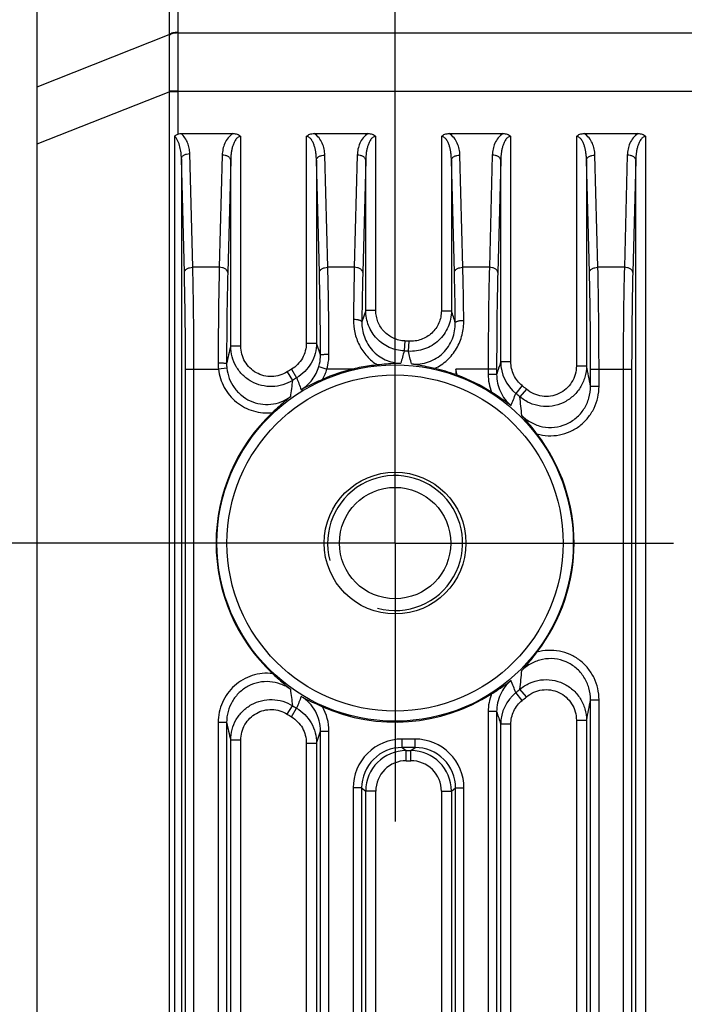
# Model space of a CAD drawing. Header units: millimetres. Extents: x 57 to 738, y 60 to 568.
# Tile 21 of 27: x 585 to 605, y 304 to 333. Entities that reach past the tile are written whole.
import ezdxf
from ezdxf.enums import TextEntityAlignment as Align

# ---------------------------------------------------------------- set-up
doc = ezdxf.new("R2010")
doc.units = ezdxf.units.MM
doc.header["$LTSCALE"] = 46.255
doc.linetypes.add('CENTER', pattern=[0.6, 0.375, -0.075, 0.075, -0.075])
doc.layers.get('0').update_dxf_attribs({"linetype": 'CONTINUOUS'})
for name, color, linetype in [('00_COMPONENTS', 7, 'CONTINUOUS'), ('03_ALL_AXES', 7, 'CONTINUOUS'), ('51__DRAFT_DIMS', 7, 'CONTINUOUS')]:
    doc.layers.add(name, color=color, linetype=linetype)
doc.styles.get("Standard").update_dxf_attribs({"font": 'simfang.ttf'})
doc.dimstyles.new('DIMSTYLE_4', dxfattribs={"dimtxt": 5, "dimasz": 3, "dimexe": 2.5, "dimexo": 0.5, "dimgap": 1.25, "dimtad": 1, "dimdec": 1, "dimdsep": 46, "dimtxsty": 'Standard', "dimblk": '_FILLED', "dimblk1": '_FILLED', "dimblk2": '_FILLED', "dimcen": 0.09, "dimclrt": 3, "dimazin": 2, "dimtp": 0.2, "dimtm": 0.2, "dimtfac": 1, "dimtdec": 1, "dimtofl": 0, "dimtmove": 0, "dimatfit": 3, "dimldrblk": '_FILLED', "dimfxl": 1, "dimtolj": 1, "dimarcsym": 0})
doc.dimstyles.new('DIMSTYLE_5', dxfattribs={"dimtxt": 5, "dimasz": 3, "dimexe": 2.5, "dimexo": 0.5, "dimgap": 1.25, "dimtad": 1, "dimdsep": 46, "dimtxsty": 'Standard', "dimblk": '_FILLED', "dimblk1": '_FILLED', "dimblk2": '_FILLED', "dimcen": 0.09, "dimclrt": 3, "dimazin": 2, "dimtp": 0.3, "dimtm": 0.3, "dimtfac": 1, "dimtofl": 0, "dimtmove": 0, "dimatfit": 3, "dimldrblk": '_FILLED', "dimfxl": 1, "dimtolj": 1, "dimarcsym": 0})

# ---------------------------------------------------------------- blocks, each defined once
blk = doc.blocks.new('_FILLED')
at = {"color": 0, "linetype": 'ByBlock'}
blk.add_solid([(0, 0), (-1, 0.1667), (-1, -0.1667)], dxfattribs=at)
blk = doc.blocks.new('*D5')
at = {"layer": '51__DRAFT_DIMS', "color": 4, "transparency": 16777216}
for p, q in [((589.427, 342.909), (517.706, 342.909)), ((520.206, 342.909), (520.206, 330.444)), ((520.206, 317.979), (520.206, 330.444)), ((591.674, 317.979), (517.706, 317.979))]:
    blk.add_line(p, q, dxfattribs=at)
at = {"layer": '51__DRAFT_DIMS', "color": 4, "transparency": 16777216, "xscale": 3, "yscale": 3, "zscale": 3}
for p, rotation in [((520.206, 342.909), 90), ((520.206, 317.979), 270)]:
    blk.add_blockref('_FILLED', p, dxfattribs=dict(at, rotation=rotation))
at = {"layer": '51__DRAFT_DIMS', "color": 3, "transparency": 16777216}
blk.add_text('24.9', height=5, rotation=90, dxfattribs=at).set_placement((518.956, 330.444), align=Align.CENTER)
blk = doc.blocks.new('*D6')
at = {"layer": '51__DRAFT_DIMS', "color": 4, "transparency": 16777216}
for p, q in [((593.08, 317.979), (517.783, 317.979)), ((520.283, 317.979), (520.283, 298.979)), ((520.283, 279.979), (520.283, 298.979)), ((592.555, 279.979), (517.783, 279.979))]:
    blk.add_line(p, q, dxfattribs=at)
at = {"layer": '51__DRAFT_DIMS', "color": 4, "transparency": 16777216, "xscale": 3, "yscale": 3, "zscale": 3}
for p, rotation in [((520.283, 317.979), 90), ((520.283, 279.979), 270)]:
    blk.add_blockref('_FILLED', p, dxfattribs=dict(at, rotation=rotation))
at = {"layer": '51__DRAFT_DIMS', "color": 3, "transparency": 16777216}
blk.add_text('38', height=5, rotation=90, dxfattribs=at).set_placement((519.033, 298.979), align=Align.CENTER)
blk = doc.blocks.new('*D7')
at = {"layer": '51__DRAFT_DIMS', "color": 4, "transparency": 16777216}
for p, q in [((596.366, 322.359), (596.366, 416.066)), ((629.166, 321.642), (629.166, 416.066)), ((596.366, 413.566), (612.766, 413.566)), ((629.166, 413.566), (612.766, 413.566))]:
    blk.add_line(p, q, dxfattribs=at)
at = {"layer": '51__DRAFT_DIMS', "color": 4, "transparency": 16777216, "xscale": 3, "yscale": 3, "zscale": 3, "rotation": 180}
blk.add_blockref('_FILLED', (596.366, 413.566), dxfattribs=at)
at = {"layer": '51__DRAFT_DIMS', "color": 4, "transparency": 16777216, "xscale": 3, "yscale": 3, "zscale": 3}
blk.add_blockref('_FILLED', (629.166, 413.566), dxfattribs=at)
at = {"layer": '51__DRAFT_DIMS', "color": 3, "transparency": 16777216}
blk.add_text('32.8', height=5, dxfattribs=at).set_placement((612.766, 414.816), align=Align.CENTER)

msp = doc.modelspace()

# ---------------------------------------------------------------- linework, layer by layer
at = {"layer": '00_COMPONENTS', "color": 4}
for p, q in [((589.926, 341.826), (589.926, 333.104)), ((589.677, 341.761), (589.677, 333.039)), ((589.926, 333.088), (635.605, 333.088)), ((585.766, 331.496), (589.677, 333.039)), ((585.766, 329.805), (589.677, 331.347)), ((589.926, 331.366), (589.676, 331.367)), ((589.677, 331.347), (589.677, 270.389)), ((589.926, 331.347), (589.677, 331.347)), ((589.926, 331.366), (635.605, 331.366)), ((589.926, 331.347), (589.926, 330.089)), ((589.831, 330.029), (589.831, 270.389)), ((591.795, 323.815), (591.795, 330.025)), ((593.736, 330.025), (593.736, 323.902)), ((595.795, 324.866), (595.795, 330.025)), ((597.736, 330.025), (597.736, 324.858)), ((599.795, 323.346), (599.795, 330.025)), ((601.736, 330.025), (601.736, 323.228)), ((603.795, 272.618), (603.795, 330.025)), ((590.124, 325.996), (590.035, 329.364)), ((590.035, 329.364), (590.035, 270.389)), ((590.374, 326.146), (590.285, 329.514)), ((591.245, 329.473), (591.158, 326.146)), ((591.495, 329.322), (591.408, 325.996)), ((591.495, 323.815), (591.495, 329.322)), ((594.124, 325.996), (594.036, 329.322)), ((594.036, 329.322), (594.036, 323.902)), ((594.374, 326.146), (594.286, 329.473)), ((595.245, 329.473), (595.158, 326.146)), ((595.495, 329.322), (595.408, 325.996)), ((595.495, 324.866), (595.495, 329.322)), ((598.124, 325.996), (598.036, 329.322)), ((598.036, 329.322), (598.036, 324.858)), ((598.374, 326.146), (598.286, 329.473)), ((599.245, 329.473), (599.158, 326.146)), ((599.495, 329.322), (599.408, 325.996)), ((599.495, 323.346), (599.495, 329.322)), ((602.124, 325.996), (602.036, 329.322)), ((602.036, 329.322), (602.036, 323.228)), ((602.374, 326.146), (602.286, 329.473)), ((603.245, 329.473), (603.158, 326.146)), ((603.495, 329.322), (603.408, 325.996)), ((603.495, 272.83), (603.495, 329.322)), ((591.158, 326.146), (590.374, 326.146)), ((595.158, 326.146), (594.374, 326.146)), ((599.158, 326.146), (598.374, 326.146)), ((603.158, 326.146), (602.374, 326.146)), ((595.495, 324.866), (595.381, 324.528)), ((595.795, 324.866), (595.495, 324.866)), ((597.736, 324.858), (598.036, 324.858)), ((591.795, 323.815), (591.495, 323.815)), ((593.736, 323.902), (594.036, 323.902)), ((594.157, 323.552), (594.036, 323.902)), ((596.65, 323.966), (596.636, 323.668)), ((596.777, 323.958), (596.757, 323.66)), ((591.381, 323.161), (591.133, 323.134)), ((594.108, 323.205), (594.347, 323.134)), ((599.795, 323.346), (599.495, 323.346)), ((601.736, 323.228), (602.036, 323.228)), ((590.157, 272.859), (590.157, 323.134)), ((590.157, 323.134), (591.133, 323.134)), ((590.407, 272.859), (590.407, 323.134)), ((593.17, 323.049), (593.329, 322.797)), ((593.297, 323.127), (593.45, 322.871)), ((595.123, 323.134), (594.347, 323.134)), ((599.374, 323.134), (598.166, 323.134)), ((599.124, 323.134), (599.124, 322.973)), ((599.374, 322.973), (599.124, 322.973)), ((599.374, 323.134), (599.374, 322.973)), ((602.157, 323.134), (603.374, 323.134)), ((602.157, 322.622), (602.157, 323.134)), ((602.407, 322.622), (602.407, 323.134)), ((603.124, 323.134), (603.124, 272.859)), ((603.374, 323.134), (603.374, 272.859)), ((600.13, 322.642), (599.943, 322.41)), ((602.157, 322.622), (602.407, 322.622)), ((600.258, 322.536), (600.064, 322.31)), ((600.13, 313.316), (599.943, 313.548)), ((600.258, 313.422), (600.064, 313.649)), ((602.157, 313.337), (602.407, 313.337)), ((602.157, 284.622), (602.157, 313.337)), ((602.407, 284.622), (602.407, 313.337)), ((593.17, 312.909), (593.329, 313.162)), ((593.297, 312.831), (593.45, 313.087)), ((599.374, 312.985), (599.124, 312.985)), ((599.124, 312.985), (599.124, 284.973)), ((599.374, 312.985), (599.374, 284.973)), ((591.124, 312.663), (591.124, 285.295)), ((591.374, 312.663), (591.124, 312.663)), ((591.374, 312.663), (591.374, 285.295)), ((601.736, 312.731), (602.036, 312.731)), ((601.736, 312.731), (601.736, 285.228)), ((602.036, 312.731), (602.036, 285.228)), ((594.036, 312.056), (594.157, 312.409)), ((594.157, 312.409), (594.407, 312.409)), ((594.157, 285.55), (594.157, 312.409)), ((594.407, 285.55), (594.407, 312.409)), ((599.795, 312.613), (599.495, 312.613)), ((599.495, 285.346), (599.495, 312.613)), ((599.795, 285.346), (599.795, 312.613)), ((591.795, 312.143), (591.495, 312.143)), ((591.495, 285.815), (591.495, 312.143)), ((591.795, 285.815), (591.795, 312.143)), ((596.957, 312.173), (596.574, 312.173)), ((596.574, 311.923), (596.574, 312.173)), ((596.957, 311.923), (596.957, 312.173)), ((593.736, 312.056), (594.036, 312.056)), ((593.736, 312.056), (593.736, 285.902)), ((594.036, 312.056), (594.036, 285.902)), ((596.957, 311.923), (596.574, 311.923)), ((596.574, 311.923), (596.695, 311.832)), ((596.695, 311.832), (596.836, 311.832)), ((596.695, 311.532), (596.695, 311.832)), ((596.836, 311.832), (596.957, 311.923)), ((596.836, 311.532), (596.836, 311.832)), ((596.695, 311.532), (596.836, 311.532)), ((595.374, 310.724), (595.124, 310.724)), ((595.124, 310.724), (595.124, 287.235)), ((595.374, 310.724), (595.374, 287.235)), ((595.374, 310.724), (595.495, 310.633)), ((595.795, 310.633), (595.495, 310.633)), ((595.495, 287.326), (595.495, 310.633)), ((595.795, 287.326), (595.795, 310.633)), ((597.736, 310.633), (598.036, 310.633)), ((597.736, 310.633), (597.736, 287.326)), ((598.036, 310.633), (598.157, 310.724)), ((598.036, 310.633), (598.036, 287.326)), ((598.157, 310.724), (598.407, 310.724)), ((598.157, 287.235), (598.157, 310.724)), ((598.407, 287.235), (598.407, 310.724))]:
    msp.add_line(p, q, dxfattribs=at)
at = {"layer": '00_COMPONENTS', "color": 7}
for p, q in [((585.766, 260.909), (585.766, 336.909)), ((590.024, 330.109), (591.565, 330.109)), ((593.966, 330.109), (595.565, 330.109)), ((597.966, 330.109), (599.565, 330.109)), ((601.966, 330.109), (603.565, 330.109)), ((598.166, 323.134), (598.166, 322.967))]:
    msp.add_line(p, q, dxfattribs=at)
at = {"layer": '00_COMPONENTS', "color": 4}
for radius in [5.278, 4.98]:
    msp.add_circle((596.366, 317.979), radius, dxfattribs=at)
at = {"layer": '00_COMPONENTS', "color": 7}
for radius in [2.1, 1.65]:
    msp.add_circle((596.366, 317.979), radius, dxfattribs=at)
at = {"layer": '00_COMPONENTS', "color": 4}
for centre, radius, start, end in [((593.829, 333.104), 3.902, 180, 180.2445), ((593.858, 333.012), 4.181, 179.6323, 179.8726), ((595.14, 331.378), 5.463, 180.1115, 180.3217), ((595.074, 331.347), 5.147, 179.7871, 180), ((456.755, 279.06), 148.518, 17.81728, 17.96057), ((636.779, 312.991), 46.56, 166.5571, 167.2137), ((596.366, 317.979), 5.993, 86.0596, 87.2819), ((653.095, 307.491), 58.731, 164.01229, 164.38214), ((596.366, 317.979), 5.695, 86.0596, 87.2819), ((555.638, 313.065), 42.462, 13.9244, 14.4496), ((592.753, 323.302), 1.629, 179.9278, 185.9206), ((592.6, 323.292), 1.226, 179.8474, 186.1393), ((720.05, 283.949), 126.829, 161.90306, 162.08009), ((600.697, 323.346), 1.202, 180.0173, 231.1108), ((563.739, 315.255), 39.118, 10.8542, 11.7592), ((596.366, 317.979), 5.993, 120.7963, 122.2276), ((596.366, 317.979), 5.695, 120.7963, 122.2276), ((701.675, 364.37), 115.908, 200.97929, 201.16437), ((592.947, 323.55), 1.46, 330.2956, 343.4645), ((546.779, 311.329), 52.725, 12.7353, 12.9387), ((600.586, 322.973), 1.462, 179.9905, 201.0908), ((620.641, 318.956), 27.581, 171.9963, 173.017), ((596.366, 317.979), 5.993, 49.5017, 51.0878), ((504.06, 360.101), 103.025, 338.32518, 338.5407), ((596.366, 317.979), 5.695, 49.5017, 51.0878), ((571.768, 319.152), 28.471, 5.2499, 6.3681), ((596.366, 317.979), 2, 255, 195), ((571.98, 316.785), 28.259, 353.6277, 354.7543), ((506.153, 276.685), 100.774, 21.45689, 21.67722), ((620.256, 316.951), 27.193, 186.9757, 188.011), ((600.697, 312.612), 1.202, 128.8892, 179.9827), ((596.366, 317.979), 5.695, 308.9122, 310.4983), ((701.678, 271.587), 115.912, 158.83564, 159.02071), ((600.586, 312.986), 1.462, 158.9092, 180.0095), ((596.366, 317.979), 5.993, 308.9122, 310.4983), ((564.544, 320.542), 38.297, 348.2311, 349.1555), ((596.366, 317.979), 5.695, 237.7724, 239.2037), ((592.948, 312.409), 1.459, 359.981, 29.7096), ((716.35, 350.806), 122.938, 197.91711, 198.09973), ((635.803, 322.74), 45.557, 192.7786, 193.4501), ((596.366, 317.979), 5.993, 237.7724, 239.2037), ((596.573, 310.724), 1.449, 89.9811, 180.0019), ((596.958, 310.724), 1.449, 359.9981, 90.0189), ((596.573, 310.724), 1.199, 89.9623, 180.0136), ((596.695, 310.632), 1.2, 90.0036, 179.9879), ((596.836, 310.632), 1.2, 0.0121, 89.9964), ((596.958, 310.724), 1.199, 359.9864, 90.0377), ((596.694, 310.633), 0.899, 89.9811, 180.0019), ((596.837, 310.633), 0.899, 359.9981, 90.0189)]:
    msp.add_arc(centre, radius, start, end, dxfattribs=at)
at = {"layer": '00_COMPONENTS', "color": 7}
for centre, radius, start, end in [((596.366, 317.978), 5.304, 100.8708, 103.5496), ((596.368, 317.974), 5.308, 95.671, 100.8828), ((596.351, 317.921), 5.363, 70.2232, 77.2103), ((596.366, 317.979), 5.303, 103.5499, 113.9244), ((601.404, 331.585), 9.207, 249.4023, 249.6791), ((596.366, 317.979), 5.303, 57.4042, 69.6777), ((596.366, 317.979), 5.303, 133.177, 226.823), ((596.366, 317.979), 5.303, 322.4173, 37.5827), ((596.366, 317.979), 5.303, 246.0756, 302.5958)]:
    msp.add_arc(centre, radius, start, end, dxfattribs=at)
at = {"layer": '00_COMPONENTS', "color": 4}
for points, knots in [([(589.926, 333.088), (589.879, 333.088), (589.809, 333.08), (589.726, 333.052), (589.691, 333.032), (589.676, 333.021)], [0, 0, 0, 0, 0.545351, 0.78862, 1, 1, 1, 1]), ([(589.926, 333.104), (589.879, 333.104), (589.809, 333.097), (589.726, 333.069), (589.691, 333.05), (589.677, 333.039)], [0, 0, 0, 0, 0.545485, 0.788705, 1, 1, 1, 1]), ([(589.926, 333.088), (589.927, 332.811), (589.927, 332.237), (589.927, 331.663), (589.926, 331.366)], [0, 0, 0, 0, 0.483009, 1, 1, 1, 1]), ([(589.676, 333.021), (589.676, 332.755), (589.674, 332.203), (589.676, 331.652), (589.676, 331.367)], [0, 0, 0, 0, 0.483593, 1, 1, 1, 1]), ([(590.035, 329.364), (590.034, 329.422), (590.027, 329.54), (589.996, 329.715), (589.95, 329.857), (589.893, 329.963), (589.854, 330.01), (589.831, 330.029)], [0, 0, 0, 0, 0.248029, 0.4965, 0.746128, 0.872224, 1, 1, 1, 1]), ([(590.285, 329.514), (590.283, 329.568), (590.271, 329.676), (590.225, 329.835), (590.146, 329.985), (590.069, 330.072), (590.024, 330.109)], [0, 0, 0, 0, 0.241486, 0.485976, 0.736994, 1, 1, 1, 1]), ([(591.565, 330.109), (591.509, 330.075), (591.413, 329.987), (591.317, 329.824), (591.261, 329.651), (591.247, 329.532), (591.245, 329.473)], [0, 0, 0, 0, 0.266303, 0.517415, 0.760496, 1, 1, 1, 1]), ([(591.795, 330.025), (591.777, 330.025), (591.741, 330.017), (591.696, 329.988), (591.66, 329.95), (591.62, 329.893), (591.583, 329.817), (591.549, 329.721), (591.525, 329.623), (591.509, 329.523), (591.499, 329.423), (591.496, 329.356), (591.495, 329.322)], [0, 0, 0, 0, 0.065874, 0.130731, 0.194554, 0.257669, 0.382574, 0.50665, 0.630275, 0.75364, 0.876856, 1, 1, 1, 1]), ([(594.036, 329.322), (594.036, 329.356), (594.033, 329.423), (594.022, 329.523), (594.006, 329.623), (593.982, 329.721), (593.949, 329.817), (593.911, 329.894), (593.871, 329.95), (593.835, 329.988), (593.79, 330.017), (593.754, 330.025), (593.736, 330.025)], [0, 0, 0, 0, 0.123145, 0.246364, 0.369732, 0.493361, 0.617442, 0.742352, 0.80547, 0.869288, 0.934133, 1, 1, 1, 1]), ([(594.286, 329.473), (594.284, 329.532), (594.27, 329.651), (594.215, 329.824), (594.118, 329.987), (594.022, 330.075), (593.966, 330.109)], [0, 0, 0, 0, 0.239497, 0.482574, 0.733689, 1, 1, 1, 1]), ([(595.565, 330.109), (595.509, 330.075), (595.413, 329.987), (595.317, 329.824), (595.261, 329.651), (595.247, 329.532), (595.245, 329.473)], [0, 0, 0, 0, 0.266316, 0.517441, 0.760515, 1, 1, 1, 1]), ([(595.795, 330.025), (595.777, 330.025), (595.741, 330.017), (595.696, 329.988), (595.66, 329.95), (595.62, 329.894), (595.583, 329.817), (595.549, 329.721), (595.525, 329.623), (595.509, 329.523), (595.499, 329.423), (595.496, 329.356), (595.495, 329.322)], [0, 0, 0, 0, 0.065861, 0.130708, 0.194532, 0.257654, 0.382572, 0.506655, 0.630284, 0.753649, 0.876862, 1, 1, 1, 1]), ([(598.036, 329.322), (598.036, 329.356), (598.033, 329.423), (598.022, 329.523), (598.006, 329.623), (597.982, 329.721), (597.949, 329.817), (597.911, 329.894), (597.871, 329.95), (597.835, 329.988), (597.79, 330.017), (597.754, 330.025), (597.736, 330.025)], [0, 0, 0, 0, 0.123145, 0.246363, 0.369732, 0.493363, 0.617448, 0.742362, 0.805482, 0.869299, 0.934139, 1, 1, 1, 1]), ([(598.286, 329.473), (598.284, 329.532), (598.27, 329.651), (598.215, 329.824), (598.118, 329.987), (598.022, 330.075), (597.966, 330.109)], [0, 0, 0, 0, 0.239495, 0.482574, 0.733696, 1, 1, 1, 1]), ([(599.565, 330.109), (599.509, 330.075), (599.413, 329.987), (599.317, 329.824), (599.261, 329.651), (599.247, 329.532), (599.245, 329.473)], [0, 0, 0, 0, 0.266303, 0.517415, 0.760496, 1, 1, 1, 1]), ([(599.795, 330.025), (599.777, 330.025), (599.741, 330.017), (599.696, 329.988), (599.66, 329.95), (599.62, 329.893), (599.583, 329.817), (599.549, 329.721), (599.525, 329.623), (599.509, 329.523), (599.499, 329.423), (599.496, 329.356), (599.495, 329.322)], [0, 0, 0, 0, 0.065874, 0.130731, 0.194554, 0.257669, 0.382574, 0.50665, 0.630275, 0.75364, 0.876856, 1, 1, 1, 1]), ([(602.036, 329.322), (602.036, 329.356), (602.033, 329.423), (602.022, 329.523), (602.006, 329.623), (601.982, 329.721), (601.949, 329.817), (601.911, 329.894), (601.871, 329.95), (601.835, 329.988), (601.79, 330.017), (601.754, 330.025), (601.736, 330.025)], [0, 0, 0, 0, 0.123145, 0.246364, 0.369732, 0.493361, 0.617442, 0.742352, 0.80547, 0.869288, 0.934133, 1, 1, 1, 1]), ([(602.286, 329.473), (602.284, 329.532), (602.27, 329.651), (602.215, 329.824), (602.118, 329.987), (602.022, 330.075), (601.966, 330.109)], [0, 0, 0, 0, 0.239497, 0.482574, 0.733689, 1, 1, 1, 1]), ([(603.565, 330.109), (603.509, 330.075), (603.413, 329.987), (603.317, 329.824), (603.261, 329.651), (603.247, 329.532), (603.245, 329.473)], [0, 0, 0, 0, 0.266303, 0.517415, 0.760496, 1, 1, 1, 1]), ([(603.795, 330.025), (603.777, 330.025), (603.741, 330.017), (603.696, 329.988), (603.66, 329.95), (603.62, 329.893), (603.583, 329.817), (603.549, 329.721), (603.525, 329.623), (603.509, 329.523), (603.499, 329.423), (603.496, 329.356), (603.495, 329.322)], [0, 0, 0, 0, 0.065874, 0.130731, 0.194554, 0.257669, 0.382574, 0.50665, 0.630275, 0.75364, 0.876856, 1, 1, 1, 1]), ([(590.035, 329.364), (590.035, 329.373), (590.04, 329.394), (590.055, 329.422), (590.08, 329.448), (590.123, 329.479), (590.193, 329.506), (590.253, 329.514), (590.285, 329.514)], [0, 0, 0, 0, 0.093319, 0.193317, 0.30353, 0.425318, 0.699725, 1, 1, 1, 1]), ([(591.495, 329.322), (591.495, 329.332), (591.49, 329.352), (591.475, 329.381), (591.451, 329.406), (591.407, 329.437), (591.338, 329.464), (591.277, 329.472), (591.245, 329.473)], [0, 0, 0, 0, 0.093319, 0.193317, 0.30353, 0.425318, 0.699725, 1, 1, 1, 1]), ([(594.036, 329.322), (594.036, 329.332), (594.041, 329.352), (594.057, 329.381), (594.081, 329.406), (594.124, 329.437), (594.194, 329.464), (594.254, 329.472), (594.286, 329.473)], [0, 0, 0, 0, 0.093319, 0.193317, 0.30353, 0.425318, 0.699725, 1, 1, 1, 1]), ([(595.495, 329.322), (595.495, 329.332), (595.49, 329.352), (595.475, 329.381), (595.451, 329.406), (595.407, 329.437), (595.338, 329.464), (595.277, 329.472), (595.245, 329.473)], [0, 0, 0, 0, 0.093319, 0.193317, 0.30353, 0.425318, 0.699725, 1, 1, 1, 1]), ([(598.036, 329.322), (598.036, 329.332), (598.041, 329.352), (598.057, 329.381), (598.081, 329.406), (598.124, 329.437), (598.194, 329.464), (598.254, 329.472), (598.286, 329.473)], [0, 0, 0, 0, 0.093319, 0.193317, 0.30353, 0.425318, 0.699725, 1, 1, 1, 1]), ([(599.495, 329.322), (599.495, 329.332), (599.49, 329.352), (599.475, 329.381), (599.451, 329.406), (599.407, 329.437), (599.338, 329.464), (599.277, 329.472), (599.245, 329.473)], [0, 0, 0, 0, 0.093319, 0.193317, 0.30353, 0.425318, 0.699725, 1, 1, 1, 1]), ([(602.036, 329.322), (602.036, 329.332), (602.041, 329.352), (602.057, 329.381), (602.081, 329.406), (602.124, 329.437), (602.194, 329.464), (602.254, 329.472), (602.286, 329.473)], [0, 0, 0, 0, 0.093319, 0.193317, 0.30353, 0.425318, 0.699725, 1, 1, 1, 1]), ([(603.495, 329.322), (603.495, 329.332), (603.49, 329.352), (603.475, 329.381), (603.451, 329.406), (603.407, 329.437), (603.338, 329.464), (603.277, 329.472), (603.245, 329.473)], [0, 0, 0, 0, 0.093319, 0.193317, 0.30353, 0.425318, 0.699725, 1, 1, 1, 1]), ([(590.124, 325.996), (590.124, 326.005), (590.128, 326.026), (590.144, 326.054), (590.168, 326.08), (590.212, 326.111), (590.281, 326.138), (590.342, 326.146), (590.374, 326.146)], [0, 0, 0, 0, 0.093319, 0.193317, 0.30353, 0.425318, 0.699725, 1, 1, 1, 1]), ([(590.407, 323.134), (590.407, 323.664), (590.402, 324.668), (590.385, 325.672), (590.374, 326.146)], [0, 0, 0, 0, 0.527302, 1, 1, 1, 1]), ([(591.158, 326.146), (591.146, 325.699), (591.131, 324.751), (591.125, 323.804), (591.124, 323.304)], [0, 0, 0, 0, 0.472688, 1, 1, 1, 1]), ([(591.408, 325.996), (591.407, 326.005), (591.403, 326.026), (591.387, 326.054), (591.363, 326.08), (591.319, 326.111), (591.25, 326.138), (591.189, 326.146), (591.158, 326.146)], [0, 0, 0, 0, 0.093319, 0.193317, 0.30353, 0.425318, 0.699725, 1, 1, 1, 1]), ([(594.124, 325.996), (594.124, 326.005), (594.128, 326.026), (594.144, 326.054), (594.168, 326.08), (594.212, 326.111), (594.281, 326.138), (594.342, 326.146), (594.374, 326.146)], [0, 0, 0, 0, 0.093319, 0.193317, 0.30353, 0.425318, 0.699725, 1, 1, 1, 1]), ([(594.406, 323.574), (594.405, 324.026), (594.399, 324.883), (594.384, 325.741), (594.374, 326.146)], [0, 0, 0, 0, 0.527023, 1, 1, 1, 1]), ([(595.158, 326.146), (595.155, 326.027), (595.143, 325.512), (595.136, 324.997), (595.131, 324.601)], [0, 0, 0, 0, 0.232331, 1, 1, 1, 1]), ([(595.408, 325.996), (595.407, 326.005), (595.403, 326.026), (595.387, 326.054), (595.363, 326.08), (595.319, 326.111), (595.25, 326.138), (595.189, 326.146), (595.158, 326.146)], [0, 0, 0, 0, 0.093319, 0.193317, 0.30353, 0.425318, 0.699725, 1, 1, 1, 1]), ([(598.124, 325.996), (598.124, 326.005), (598.128, 326.026), (598.144, 326.054), (598.168, 326.08), (598.212, 326.111), (598.281, 326.138), (598.342, 326.146), (598.374, 326.146)], [0, 0, 0, 0, 0.093319, 0.193317, 0.30353, 0.425318, 0.699725, 1, 1, 1, 1]), ([(598.4, 324.576), (598.399, 324.716), (598.393, 325.239), (598.383, 325.762), (598.374, 326.146)], [0, 0, 0, 0, 0.265881, 1, 1, 1, 1]), ([(599.158, 326.146), (599.146, 325.672), (599.129, 324.668), (599.124, 323.664), (599.124, 323.134)], [0, 0, 0, 0, 0.472696, 1, 1, 1, 1]), ([(599.408, 325.996), (599.407, 326.005), (599.403, 326.026), (599.387, 326.054), (599.363, 326.08), (599.319, 326.111), (599.25, 326.138), (599.189, 326.146), (599.158, 326.146)], [0, 0, 0, 0, 0.093319, 0.193317, 0.30353, 0.425318, 0.699725, 1, 1, 1, 1]), ([(602.124, 325.996), (602.124, 326.005), (602.128, 326.026), (602.144, 326.054), (602.168, 326.08), (602.212, 326.111), (602.281, 326.138), (602.342, 326.146), (602.374, 326.146)], [0, 0, 0, 0, 0.093319, 0.193317, 0.30353, 0.425318, 0.699725, 1, 1, 1, 1]), ([(602.407, 323.134), (602.407, 323.664), (602.402, 324.668), (602.385, 325.672), (602.374, 326.146)], [0, 0, 0, 0, 0.527302, 1, 1, 1, 1]), ([(603.158, 326.146), (603.146, 325.672), (603.129, 324.668), (603.124, 323.664), (603.124, 323.134)], [0, 0, 0, 0, 0.472695, 1, 1, 1, 1]), ([(603.408, 325.996), (603.407, 326.005), (603.403, 326.026), (603.387, 326.054), (603.363, 326.08), (603.319, 326.111), (603.25, 326.138), (603.189, 326.146), (603.158, 326.146)], [0, 0, 0, 0, 0.093319, 0.193317, 0.30353, 0.425318, 0.699725, 1, 1, 1, 1]), ([(590.157, 323.134), (590.157, 323.637), (590.152, 324.591), (590.136, 325.545), (590.124, 325.996)], [0, 0, 0, 0, 0.527301, 1, 1, 1, 1]), ([(591.408, 325.996), (591.396, 325.57), (591.38, 324.67), (591.375, 323.77), (591.374, 323.296)], [0, 0, 0, 0, 0.472689, 1, 1, 1, 1]), ([(594.157, 323.552), (594.155, 323.981), (594.149, 324.796), (594.134, 325.61), (594.124, 325.996)], [0, 0, 0, 0, 0.527021, 1, 1, 1, 1]), ([(595.408, 325.996), (595.405, 325.882), (595.393, 325.393), (595.385, 324.903), (595.381, 324.528)], [0, 0, 0, 0, 0.232333, 1, 1, 1, 1]), ([(598.15, 324.504), (598.149, 324.637), (598.143, 325.134), (598.133, 325.631), (598.124, 325.996)], [0, 0, 0, 0, 0.26588, 1, 1, 1, 1]), ([(599.408, 325.996), (599.396, 325.545), (599.379, 324.591), (599.374, 323.637), (599.374, 323.134)], [0, 0, 0, 0, 0.472697, 1, 1, 1, 1]), ([(602.157, 323.134), (602.157, 323.637), (602.152, 324.591), (602.136, 325.545), (602.124, 325.996)], [0, 0, 0, 0, 0.527301, 1, 1, 1, 1]), ([(603.408, 325.996), (603.396, 325.545), (603.379, 324.591), (603.374, 323.637), (603.374, 323.134)], [0, 0, 0, 0, 0.472695, 1, 1, 1, 1]), ([(596.636, 323.668), (596.56, 323.671), (596.408, 323.693), (596.192, 323.768), (595.993, 323.883), (595.82, 324.034), (595.679, 324.214), (595.574, 324.418), (595.51, 324.638), (595.495, 324.79), (595.495, 324.866)], [0, 0, 0, 0, 0.125012, 0.250025, 0.375037, 0.500044, 0.625044, 0.750037, 0.875021, 1, 1, 1, 1]), ([(596.65, 323.966), (596.593, 323.968), (596.479, 323.985), (596.317, 324.041), (596.168, 324.128), (596.038, 324.241), (595.932, 324.376), (595.854, 324.53), (595.806, 324.695), (595.795, 324.809), (595.795, 324.866)], [0, 0, 0, 0, 0.124998, 0.249996, 0.374995, 0.499993, 0.624993, 0.749994, 0.874996, 1, 1, 1, 1]), ([(598.036, 324.858), (598.036, 324.776), (598.019, 324.612), (597.945, 324.377), (597.824, 324.162), (597.662, 323.975), (597.466, 323.826), (597.243, 323.719), (597.003, 323.661), (596.838, 323.655), (596.757, 323.66)], [0, 0, 0, 0, 0.124976, 0.249959, 0.374952, 0.499953, 0.624961, 0.749973, 0.874986, 1, 1, 1, 1]), ([(597.736, 324.858), (597.736, 324.796), (597.724, 324.673), (597.668, 324.497), (597.578, 324.335), (597.457, 324.195), (597.309, 324.082), (597.142, 324.002), (596.962, 323.958), (596.839, 323.954), (596.777, 323.958)], [0, 0, 0, 0, 0.125004, 0.250006, 0.375007, 0.500006, 0.625004, 0.750001, 0.874998, 1, 1, 1, 1]), ([(595.131, 324.601), (595.13, 324.471), (595.157, 324.208), (595.292, 323.833), (595.521, 323.5), (595.729, 323.326), (595.843, 323.256)], [0, 0, 0, 0, 0.245108, 0.494771, 0.746965, 1, 1, 1, 1]), ([(595.381, 324.528), (595.38, 324.539), (595.362, 324.555), (595.335, 324.569), (595.304, 324.58), (595.266, 324.589), (595.209, 324.598), (595.163, 324.601), (595.131, 324.601)], [0, 0, 0, 0, 0.128923, 0.227668, 0.349856, 0.492782, 0.652292, 1, 1, 1, 1]), ([(595.381, 324.528), (595.38, 324.453), (595.391, 324.302), (595.449, 324.081), (595.549, 323.87), (595.689, 323.681), (595.866, 323.522), (596.071, 323.402), (596.296, 323.326), (596.454, 323.305), (596.532, 323.303)], [0, 0, 0, 0, 0.119774, 0.242311, 0.366984, 0.492974, 0.619572, 0.74636, 0.87318, 1, 1, 1, 1]), ([(596.852, 323.283), (596.937, 323.275), (597.108, 323.278), (597.358, 323.336), (597.589, 323.446), (597.792, 323.603), (597.955, 323.798), (598.071, 324.022), (598.138, 324.261), (598.151, 324.424), (598.15, 324.504)], [0, 0, 0, 0, 0.126616, 0.253232, 0.37984, 0.506348, 0.632404, 0.757293, 0.880082, 1, 1, 1, 1]), ([(597.538, 323.15), (597.606, 323.181), (597.736, 323.254), (597.911, 323.393), (598.063, 323.556), (598.23, 323.799), (598.368, 324.141), (598.401, 324.433), (598.4, 324.576)], [0, 0, 0, 0, 0.126535, 0.253039, 0.379422, 0.505508, 0.755071, 1, 1, 1, 1]), ([(598.15, 324.504), (598.151, 324.516), (598.169, 324.532), (598.197, 324.545), (598.228, 324.556), (598.265, 324.564), (598.323, 324.573), (598.369, 324.576), (598.4, 324.576)], [0, 0, 0, 0, 0.127858, 0.226459, 0.348685, 0.491787, 0.651572, 1, 1, 1, 1]), ([(593.329, 322.797), (593.239, 322.74), (593.043, 322.651), (592.725, 322.6), (592.404, 322.634), (592.104, 322.752), (591.846, 322.945), (591.648, 323.199), (591.524, 323.496), (591.495, 323.709), (591.495, 323.815)], [0, 0, 0, 0, 0.124996, 0.250009, 0.375032, 0.500054, 0.625066, 0.750061, 0.875038, 1, 1, 1, 1]), ([(593.17, 323.049), (593.102, 323.006), (592.955, 322.939), (592.716, 322.9), (592.475, 322.926), (592.25, 323.015), (592.057, 323.16), (591.909, 323.352), (591.816, 323.575), (591.795, 323.736), (591.795, 323.815)], [0, 0, 0, 0, 0.125001, 0.249997, 0.374989, 0.499982, 0.624978, 0.749979, 0.874987, 1, 1, 1, 1]), ([(593.736, 323.902), (593.736, 323.825), (593.716, 323.669), (593.628, 323.452), (593.487, 323.264), (593.364, 323.167), (593.297, 323.127)], [0, 0, 0, 0, 0.250007, 0.500009, 0.750006, 1, 1, 1, 1]), ([(594.036, 323.902), (594.036, 323.799), (594.009, 323.592), (593.891, 323.303), (593.703, 323.053), (593.539, 322.924), (593.45, 322.871)], [0, 0, 0, 0, 0.249973, 0.499963, 0.749972, 1, 1, 1, 1]), ([(594.108, 323.205), (594.116, 323.233), (594.145, 323.347), (594.157, 323.464), (594.157, 323.552)], [0, 0, 0, 0, 0.250971, 1, 1, 1, 1]), ([(594.157, 323.552), (594.157, 323.552), (594.159, 323.554), (594.166, 323.557), (594.181, 323.561), (594.204, 323.564), (594.235, 323.567), (594.272, 323.57), (594.314, 323.572), (594.359, 323.573), (594.39, 323.573), (594.406, 323.574)], [0, 0, 0, 0, 0.011464, 0.030282, 0.092601, 0.18725, 0.311245, 0.460232, 0.628852, 0.81098, 1, 1, 1, 1]), ([(594.347, 323.134), (594.357, 323.17), (594.392, 323.314), (594.407, 323.463), (594.406, 323.574)], [0, 0, 0, 0, 0.250599, 1, 1, 1, 1]), ([(591.374, 323.296), (591.374, 323.296), (591.371, 323.297), (591.367, 323.298), (591.361, 323.298), (591.352, 323.299), (591.341, 323.3), (591.323, 323.301), (591.296, 323.302), (591.259, 323.303), (591.217, 323.304), (591.171, 323.304), (591.14, 323.304), (591.124, 323.304)], [0, 0, 0, 0, 0.008579, 0.025938, 0.052147, 0.087024, 0.13027, 0.181496, 0.305963, 0.455885, 0.625771, 0.809383, 1, 1, 1, 1]), ([(591.381, 323.161), (591.392, 323.058), (591.441, 322.853), (591.589, 322.575), (591.804, 322.344), (592.071, 322.177), (592.373, 322.085), (592.688, 322.075), (592.995, 322.149), (593.18, 322.249), (593.265, 322.309)], [0, 0, 0, 0, 0.124987, 0.249979, 0.374979, 0.499985, 0.624993, 0.750001, 0.875005, 1, 1, 1, 1]), ([(593.585, 322.522), (593.647, 322.56), (593.765, 322.648), (593.915, 322.811), (594.032, 322.998), (594.087, 323.135), (594.108, 323.205)], [0, 0, 0, 0, 0.250005, 0.500005, 0.75, 1, 1, 1, 1]), ([(600.13, 322.642), (600.078, 322.685), (599.983, 322.781), (599.876, 322.953), (599.81, 323.144), (599.795, 323.279), (599.795, 323.346)], [0, 0, 0, 0, 0.249993, 0.499988, 0.749988, 1, 1, 1, 1]), ([(602.036, 323.228), (602.036, 323.114), (602.004, 322.887), (601.862, 322.573), (601.639, 322.311), (601.351, 322.122), (601.021, 322.022), (600.676, 322.019), (600.345, 322.114), (600.15, 322.236), (600.064, 322.31)], [0, 0, 0, 0, 0.124952, 0.249924, 0.374921, 0.49994, 0.62497, 0.749998, 0.87501, 1, 1, 1, 1]), ([(601.736, 323.228), (601.736, 323.142), (601.712, 322.971), (601.607, 322.735), (601.44, 322.537), (601.224, 322.394), (600.976, 322.318), (600.717, 322.316), (600.468, 322.388), (600.322, 322.481), (600.258, 322.536)], [0, 0, 0, 0, 0.125018, 0.250029, 0.375029, 0.500021, 0.625009, 0.749998, 0.874993, 1, 1, 1, 1]), ([(591.133, 323.134), (591.143, 323.039), (591.182, 322.852), (591.294, 322.587), (591.456, 322.349), (591.66, 322.147), (591.901, 321.99), (592.168, 321.883), (592.451, 321.831), (592.643, 321.835), (592.737, 321.846)], [0, 0, 0, 0, 0.125008, 0.250013, 0.375015, 0.500014, 0.625012, 0.750008, 0.875004, 1, 1, 1, 1]), ([(599.374, 322.973), (599.374, 322.886), (599.393, 322.711), (599.476, 322.46), (599.612, 322.234), (599.734, 322.106), (599.8, 322.05)], [0, 0, 0, 0, 0.249988, 0.499984, 0.749989, 1, 1, 1, 1]), ([(600.12, 321.757), (600.203, 321.674), (600.395, 321.53), (600.732, 321.408), (601.09, 321.391), (601.437, 321.482), (601.741, 321.671), (601.976, 321.941), (602.124, 322.267), (602.157, 322.504), (602.157, 322.622)], [0, 0, 0, 0, 0.124995, 0.249997, 0.375004, 0.500012, 0.625018, 0.750018, 0.875011, 1, 1, 1, 1]), ([(600.568, 321.213), (600.675, 321.182), (600.898, 321.145), (601.235, 321.169), (601.557, 321.271), (601.847, 321.445), (602.089, 321.682), (602.27, 321.967), (602.382, 322.286), (602.407, 322.51), (602.407, 322.622)], [0, 0, 0, 0, 0.124993, 0.249984, 0.374975, 0.499969, 0.624968, 0.749973, 0.874984, 1, 1, 1, 1]), ([(602.407, 313.337), (602.407, 313.448), (602.382, 313.673), (602.27, 313.991), (602.089, 314.277), (601.847, 314.513), (601.557, 314.687), (601.235, 314.789), (600.898, 314.813), (600.675, 314.776), (600.568, 314.745)], [0, 0, 0, 0, 0.125015, 0.250026, 0.375031, 0.50003, 0.625024, 0.750015, 0.875006, 1, 1, 1, 1]), ([(602.157, 313.337), (602.157, 313.454), (602.124, 313.691), (601.976, 314.017), (601.741, 314.287), (601.437, 314.477), (601.09, 314.567), (600.732, 314.55), (600.395, 314.428), (600.203, 314.285), (600.12, 314.202)], [0, 0, 0, 0, 0.124988, 0.249981, 0.374981, 0.499986, 0.624995, 0.750002, 0.875005, 1, 1, 1, 1]), ([(592.737, 314.112), (592.636, 314.124), (592.43, 314.127), (592.129, 314.065), (591.847, 313.941), (591.598, 313.76), (591.392, 313.53), (591.239, 313.263), (591.145, 312.97), (591.124, 312.765), (591.124, 312.663)], [0, 0, 0, 0, 0.124995, 0.249989, 0.374983, 0.49998, 0.62498, 0.749983, 0.874989, 1, 1, 1, 1]), ([(593.265, 313.649), (593.176, 313.713), (592.98, 313.817), (592.655, 313.887), (592.323, 313.866), (592.009, 313.753), (591.739, 313.559), (591.532, 313.299), (591.403, 312.993), (591.374, 312.773), (591.374, 312.663)], [0, 0, 0, 0, 0.124997, 0.250001, 0.375008, 0.500015, 0.62502, 0.750019, 0.875011, 1, 1, 1, 1]), ([(599.8, 313.908), (599.734, 313.852), (599.612, 313.724), (599.476, 313.498), (599.393, 313.248), (599.374, 313.073), (599.374, 312.985)], [0, 0, 0, 0, 0.250012, 0.500015, 0.750011, 1, 1, 1, 1]), ([(600.064, 313.649), (600.15, 313.722), (600.345, 313.845), (600.676, 313.939), (601.021, 313.937), (601.351, 313.837), (601.639, 313.648), (601.862, 313.386), (602.004, 313.072), (602.036, 312.844), (602.036, 312.731)], [0, 0, 0, 0, 0.124988, 0.249999, 0.375027, 0.500058, 0.625077, 0.750074, 0.875046, 1, 1, 1, 1]), ([(600.258, 313.422), (600.322, 313.477), (600.468, 313.57), (600.717, 313.642), (600.976, 313.64), (601.224, 313.565), (601.44, 313.422), (601.607, 313.224), (601.712, 312.987), (601.736, 312.816), (601.736, 312.731)], [0, 0, 0, 0, 0.125005, 0.25, 0.374988, 0.499976, 0.624968, 0.749969, 0.874979, 1, 1, 1, 1]), ([(591.495, 312.143), (591.495, 312.249), (591.524, 312.462), (591.648, 312.759), (591.846, 313.013), (592.104, 313.206), (592.404, 313.324), (592.725, 313.359), (593.043, 313.307), (593.239, 313.218), (593.329, 313.162)], [0, 0, 0, 0, 0.124961, 0.249937, 0.374933, 0.499945, 0.624967, 0.749989, 0.875002, 1, 1, 1, 1]), ([(594.157, 312.409), (594.157, 312.511), (594.131, 312.716), (594.017, 313.004), (593.833, 313.253), (593.672, 313.383), (593.585, 313.437)], [0, 0, 0, 0, 0.249991, 0.499988, 0.749991, 1, 1, 1, 1]), ([(599.795, 312.613), (599.795, 312.68), (599.81, 312.814), (599.876, 313.006), (599.983, 313.178), (600.078, 313.274), (600.13, 313.316)], [0, 0, 0, 0, 0.250004, 0.500003, 0.749999, 1, 1, 1, 1]), ([(591.795, 312.143), (591.795, 312.223), (591.816, 312.383), (591.909, 312.607), (592.057, 312.798), (592.25, 312.944), (592.475, 313.033), (592.716, 313.059), (592.955, 313.019), (593.102, 312.952), (593.17, 312.909)], [0, 0, 0, 0, 0.125012, 0.250019, 0.375021, 0.500017, 0.625009, 0.750002, 0.874997, 1, 1, 1, 1]), ([(593.45, 313.087), (593.539, 313.035), (593.703, 312.906), (593.891, 312.656), (594.009, 312.366), (594.036, 312.159), (594.036, 312.056)], [0, 0, 0, 0, 0.250025, 0.500035, 0.750025, 1, 1, 1, 1]), ([(593.297, 312.831), (593.364, 312.792), (593.487, 312.694), (593.628, 312.507), (593.716, 312.289), (593.736, 312.133), (593.736, 312.056)], [0, 0, 0, 0, 0.249992, 0.499988, 0.74999, 1, 1, 1, 1])]:
    msp.add_open_spline(points, degree=3, knots=knots, dxfattribs=at)
at = {"layer": '00_COMPONENTS', "color": 7}
for points, knots in [([(589.831, 330.029), (589.838, 330.034), (589.869, 330.056), (589.901, 330.076), (589.926, 330.089)], [0, 0, 0, 0, 0.24631, 1, 1, 1, 1]), ([(589.926, 330.089), (589.934, 330.092), (589.965, 330.105), (589.999, 330.109), (590.024, 330.109)], [0, 0, 0, 0, 0.250649, 1, 1, 1, 1]), ([(591.565, 330.109), (591.606, 330.109), (591.67, 330.099), (591.746, 330.064), (591.78, 330.039), (591.795, 330.025)], [0, 0, 0, 0, 0.499246, 0.749661, 1, 1, 1, 1]), ([(593.736, 330.025), (593.752, 330.039), (593.785, 330.064), (593.861, 330.099), (593.925, 330.109), (593.966, 330.109)], [0, 0, 0, 0, 0.250356, 0.50077, 1, 1, 1, 1]), ([(595.565, 330.109), (595.606, 330.109), (595.67, 330.099), (595.746, 330.064), (595.78, 330.039), (595.795, 330.025)], [0, 0, 0, 0, 0.49922, 0.749637, 1, 1, 1, 1]), ([(597.736, 330.025), (597.752, 330.039), (597.785, 330.064), (597.861, 330.099), (597.925, 330.109), (597.966, 330.109)], [0, 0, 0, 0, 0.250354, 0.500768, 1, 1, 1, 1]), ([(599.565, 330.109), (599.606, 330.109), (599.67, 330.099), (599.746, 330.064), (599.78, 330.039), (599.795, 330.025)], [0, 0, 0, 0, 0.499248, 0.749663, 1, 1, 1, 1]), ([(601.736, 330.025), (601.752, 330.039), (601.785, 330.064), (601.861, 330.099), (601.925, 330.109), (601.966, 330.109)], [0, 0, 0, 0, 0.250342, 0.500757, 1, 1, 1, 1]), ([(603.565, 330.109), (603.606, 330.109), (603.67, 330.099), (603.746, 330.064), (603.78, 330.039), (603.795, 330.025)], [0, 0, 0, 0, 0.499247, 0.749662, 1, 1, 1, 1]), ([(596.532, 323.303), (596.478, 323.302), (596.247, 323.293), (596.018, 323.273), (595.843, 323.256)], [0, 0, 0, 0, 0.238512, 1, 1, 1, 1]), ([(597.538, 323.15), (597.478, 323.164), (597.251, 323.215), (597.022, 323.258), (596.852, 323.283)], [0, 0, 0, 0, 0.262765, 1, 1, 1, 1]), ([(594.215, 322.826), (594.159, 322.801), (593.946, 322.706), (593.736, 322.604), (593.585, 322.522)], [0, 0, 0, 0, 0.262708, 1, 1, 1, 1]), ([(593.265, 322.309), (593.221, 322.275), (593.04, 322.126), (592.867, 321.968), (592.737, 321.846)], [0, 0, 0, 0, 0.238649, 1, 1, 1, 1]), ([(599.8, 322.05), (599.756, 322.084), (599.567, 322.222), (599.372, 322.351), (599.222, 322.447)], [0, 0, 0, 0, 0.238492, 1, 1, 1, 1]), ([(600.568, 321.213), (600.53, 321.262), (600.386, 321.448), (600.236, 321.629), (600.12, 321.757)], [0, 0, 0, 0, 0.26253, 1, 1, 1, 1]), ([(600.12, 314.202), (600.158, 314.243), (600.313, 314.419), (600.459, 314.604), (600.568, 314.745)], [0, 0, 0, 0, 0.238746, 1, 1, 1, 1]), ([(592.737, 314.112), (592.782, 314.07), (592.953, 313.911), (593.13, 313.757), (593.265, 313.649)], [0, 0, 0, 0, 0.262617, 1, 1, 1, 1]), ([(599.222, 313.512), (599.274, 313.545), (599.47, 313.672), (599.663, 313.804), (599.8, 313.908)], [0, 0, 0, 0, 0.262688, 1, 1, 1, 1]), ([(593.585, 313.437), (593.634, 313.41), (593.84, 313.302), (594.053, 313.204), (594.215, 313.132)], [0, 0, 0, 0, 0.238481, 1, 1, 1, 1])]:
    msp.add_open_spline(points, degree=3, knots=knots, dxfattribs=at)
at = {"layer": '03_ALL_AXES', "color": 1, "linetype": 'CENTER'}
for q in [(596.366, 326.229), (588.116, 317.979), (596.366, 309.729), (604.616, 317.979)]:
    msp.add_line((596.366, 317.979), q, dxfattribs=at)

# ---------------------------------------------------------------- dimensions: what is measured, and where the dimension line sits
at = {"layer": '51__DRAFT_DIMS', "color": 4}
dim = msp.add_linear_dim(base=(629.166, 413.566), p1=(596.366, 321.859), p2=(629.166, 321.142), dimstyle='DIMSTYLE_5', dxfattribs=at)
dim.commit()
dim.dimension.update_dxf_attribs({"geometry": '*D7', "text_midpoint": (612.712, 413.566), "dimtype": 160})
for base, p1, p2, angle, dimstyle, picture, middle in [((520.206, 342.909), (592.174, 317.979), (589.927, 342.909), 90, 'DIMSTYLE_4', '*D5', (520.206, 330.371)), ((520.283, 279.979), (593.58, 317.979), (593.055, 279.979), 270, 'DIMSTYLE_5', '*D6', (520.283, 298.935))]:
    dim = msp.add_linear_dim(base=base, p1=p1, p2=p2, angle=angle, dimstyle=dimstyle, dxfattribs=at)
    dim.commit()
    dim.dimension.update_dxf_attribs({"geometry": picture, "text_midpoint": middle, "dimtype": 160})

doc.saveas('drawing.dxf')
